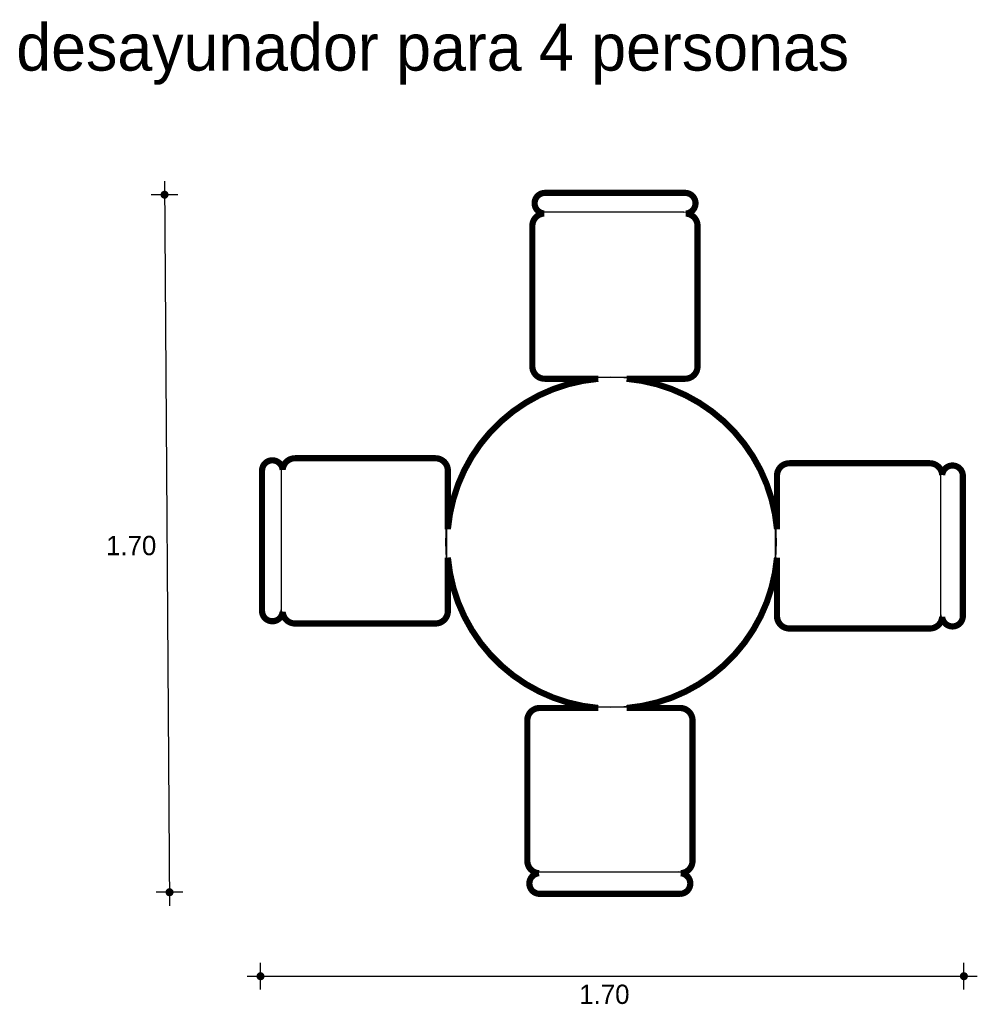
# Model space of a CAD drawing. Extents: x 0.91 to 3.23, y -2.15 to 0.23.
import ezdxf

# ---------------------------------------------------------------- set-up
doc = ezdxf.new("R2010")
doc.units = 0
doc.header["$MEASUREMENT"] = 0
for name, color, linetype in [('BORDE', 2, 'CONTINUOUS'), ('COTAS', 6, 'CONTINUOUS'), ('DIBUJO', 5, 'CONTINUOUS'), ('TEXTO', 4, 'CONTINUOUS')]:
    doc.layers.add(name, color=color, linetype=linetype)

msp = doc.modelspace()

# ---------------------------------------------------------------- linework, layer by layer
at = {"layer": 'BORDE', "const_width": 0.015}
msp.add_lwpolyline([(1.9478, -0.9993, -0.364792), (2.312, -0.635), (2.1824, -0.635, -0.414214), (2.1524, -0.605), (2.1524, -0.265, -0.401443), (2.1811, -0.235, -0.957806), (2.1824, -0.1851), (2.5224, -0.1851, -0.97008), (2.5239, -0.2351, -0.399361), (2.5524, -0.265), (2.5524, -0.605, -0.414214), (2.5224, -0.635), (2.3806, -0.635, -0.364792), (2.7448, -0.9993), (2.7448, -0.8696, -0.414214), (2.7748, -0.8396), (3.1148, -0.8396, -0.401443), (3.1448, -0.8683, -0.957806), (3.1947, -0.8696), (3.1947, -1.2096, -0.97008), (3.1448, -1.2112, -0.399361), (3.1148, -1.2396), (2.7748, -1.2396, -0.414214), (2.7448, -1.2096), (2.7448, -1.0678, -0.364792), (2.3806, -1.4321), (2.5102, -1.4321, -0.414214), (2.5402, -1.4621), (2.5402, -1.8021, -0.401443), (2.5115, -1.832, -0.957806), (2.5102, -1.882), (2.1702, -1.882, -0.97008), (2.1687, -1.832, -0.399361), (2.1402, -1.8021), (2.1402, -1.4621, -0.414214), (2.1702, -1.4321), (2.312, -1.4321, -0.364792), (1.9478, -1.0678), (1.9478, -1.1975, -0.414214), (1.9178, -1.2275), (1.5778, -1.2275, -0.401443), (1.5478, -1.1988, -0.957806), (1.4979, -1.1975), (1.4979, -0.8575, -0.97008), (1.5478, -0.8559, -0.399361), (1.5778, -0.8275), (1.9178, -0.8275, -0.414214), (1.9478, -0.8575)], format="xyb", close=True, dxfattribs=at)
at = {"layer": 'COTAS'}
for p, q in [((1.2618, -0.157), (1.2739, -1.9106)), ((1.2943, -0.1895), (1.2294, -0.1895)), ((1.3064, -1.8781), (1.2414, -1.8781)), ((1.4942, -2.1138), (1.4942, -2.0489)), ((3.1973, -2.1138), (3.1973, -2.0489)), ((1.4617, -2.0814), (3.2298, -2.0814))]:
    msp.add_line(p, q, dxfattribs=at)
at = {"layer": 'COTAS', "const_width": 0.00974}
for points in [[(1.257, -0.1895, 1), (1.2667, -0.1895, 1)], [(1.269, -1.8781, 1), (1.2788, -1.8781, 1)], [(1.4893, -2.0814, 1), (1.4991, -2.0814, 1)], [(3.1925, -2.0814, 1), (3.2022, -2.0814, 1)]]:
    msp.add_lwpolyline(points, format="xyb", close=True, dxfattribs=at)
at = {"layer": 'DIBUJO'}
for p, q in [((2.5189, -0.1821), (2.1789, -0.1821)), ((2.5189, -0.2321), (2.1789, -0.2321)), ((2.1489, -0.602), (2.1489, -0.262)), ((2.5489, -0.262), (2.5489, -0.602)), ((2.5189, -0.632), (2.1789, -0.632)), ((1.5743, -0.8244), (1.9143, -0.8244)), ((1.4944, -0.8544), (1.4944, -1.1944)), ((1.5444, -0.8544), (1.5444, -1.1944)), ((1.9443, -0.8544), (1.9443, -1.1944)), ((2.7713, -0.8366), (3.1113, -0.8366)), ((2.7413, -1.2066), (2.7413, -0.8666)), ((3.1412, -1.2066), (3.1412, -0.8666)), ((3.1912, -1.2066), (3.1912, -0.8666)), ((1.9143, -1.2244), (1.5743, -1.2244)), ((3.1113, -1.2366), (2.7713, -1.2366)), ((2.1667, -1.429), (2.5067, -1.429)), ((2.1367, -1.799), (2.1367, -1.459)), ((2.5367, -1.459), (2.5367, -1.799)), ((2.1667, -1.829), (2.5067, -1.829)), ((2.1667, -1.879), (2.5067, -1.879))]:
    msp.add_line(p, q, dxfattribs=at)
msp.add_circle((2.3428, -1.0305), 0.4, dxfattribs=at)
for centre, radius, start, end in [((2.1793, -0.2071), 0.025, 90.9628, 269.0372), ((2.5189, -0.2071), 0.025, 269.9875, 90.0125), ((2.1789, -0.262), 0.03, 90, 180), ((2.5189, -0.262), 0.03, 0, 90), ((2.1789, -0.602), 0.03, 180, 270), ((2.5189, -0.602), 0.03, 270, 0), ((1.5194, -0.8544), 0.025, 359.9875, 180.0125), ((1.5743, -0.8544), 0.03, 90, 180), ((1.9143, -0.8544), 0.03, 0, 90), ((2.7713, -0.8666), 0.03, 90, 180), ((3.1113, -0.8666), 0.03, 0, 90), ((3.1662, -0.867), 0.025, 0.9628, 179.0372), ((1.5194, -1.194), 0.025, 180.9628, 359.0372), ((1.5743, -1.1944), 0.03, 180, 270), ((1.9143, -1.1944), 0.03, 270, 0), ((2.7713, -1.2066), 0.03, 180, 270), ((3.1113, -1.2066), 0.03, 270, 0), ((3.1662, -1.2066), 0.025, 179.9875, 0.0125), ((2.1667, -1.459), 0.03, 90, 180), ((2.5067, -1.459), 0.03, 0, 90), ((2.1667, -1.799), 0.03, 180, 270), ((2.5067, -1.799), 0.03, 270, 0), ((2.1667, -1.854), 0.025, 89.9875, 270.0125), ((2.5063, -1.854), 0.025, 270.9628, 89.0372)]:
    msp.add_arc(centre, radius, start, end, dxfattribs=at)

# ---------------------------------------------------------------- texts
at = {"layer": 'COTAS'}
for p in [(1.1202, -1.0621), (2.266, -2.1485)]:
    msp.add_text('1.70', height=0.04675, dxfattribs=at).set_placement(p)
at = {"layer": 'TEXTO'}
msp.add_text('desayunador para 4 personas', height=0.113495, dxfattribs=at).set_placement((0.9028, 0.1109))

doc.saveas('drawing.dxf')
